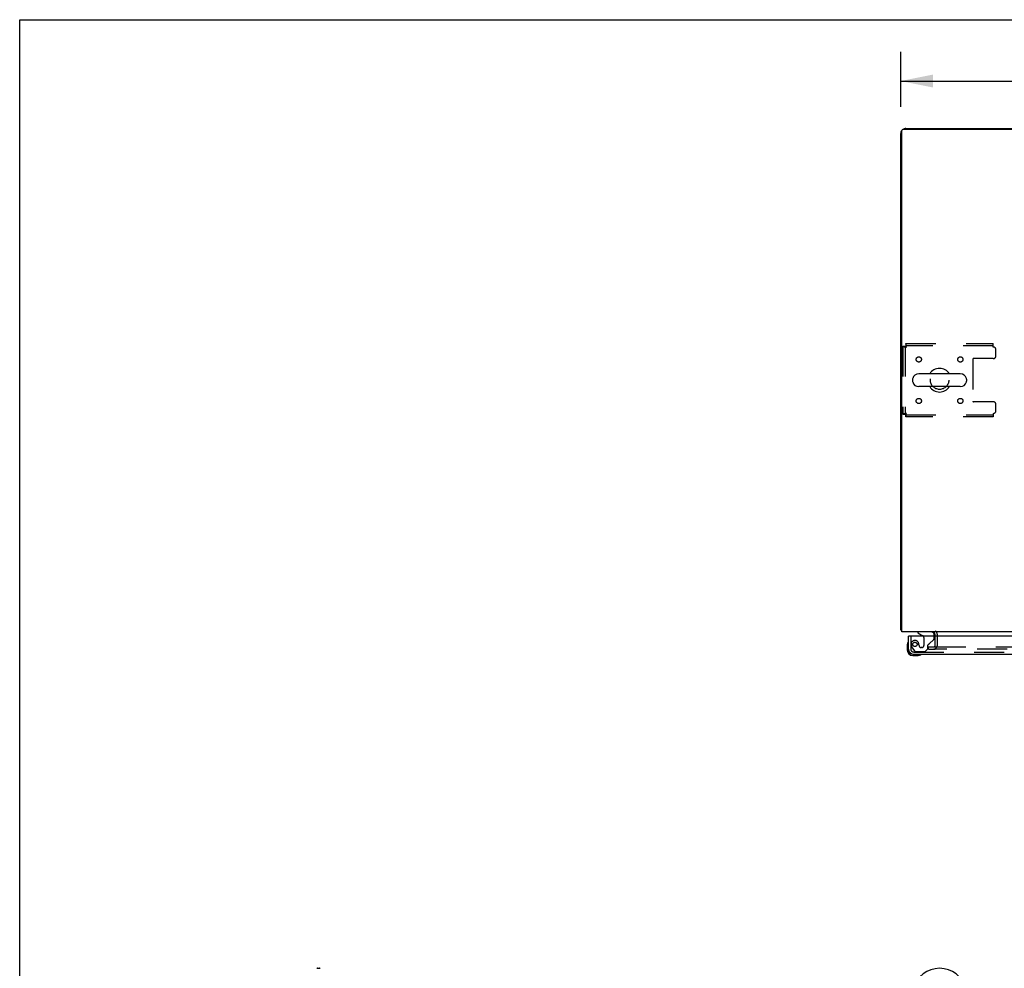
# Model space of a CAD drawing. Header units: inches. Extents: x 0 to 262, y 0 to 169.
# Tile 7 of 83: x 0 to 47, y 124 to 169. Entities that reach past the tile are written whole.
import ezdxf

# ---------------------------------------------------------------- set-up
doc = ezdxf.new("R2010")
doc.units = ezdxf.units.IN
doc.header["$LTSCALE"] = 14.384615
doc.header["$MEASUREMENT"] = 0
doc.linetypes.add('HIDDEN', pattern=[0.2, 0.1, -0.1])
doc.layers.get('0').update_dxf_attribs({"linetype": 'CONTINUOUS'})
for name, color, linetype in [('DEFAULT_2', 8, 'HIDDEN'), ('DIMENSIONS', 7, 'CONTINUOUS'), ('SECONDARY_LH_DOOR_ASSEMBLY', 7, 'CONTINUOUS')]:
    doc.layers.add(name, color=color, linetype=linetype)
doc.styles.get("Standard").update_dxf_attribs({"font": 'arial.ttf'})
doc.dimstyles.new('DIMSTYLE_1', dxfattribs={"dimtxt": 1.153846, "dimasz": 1.538462, "dimexe": 0.09, "dimexo": 0.07, "dimgap": 0.0375, "dimtad": 0, "dimtih": 1, "dimtoh": 1, "dimzin": 4, "dimdsep": 46, "dimtxsty": 'Standard', "dimblk": '_FILLED', "dimblk1": '_FILLED', "dimblk2": '_FILLED', "dimcen": 0.09, "dimadec": 3, "dimazin": 1, "dimtfac": 1, "dimtdec": 3, "dimtofl": 0, "dimtmove": 0, "dimatfit": 3, "dimldrblk": '_FILLED', "dimfxl": 0, "dimtolj": 1, "dimtzin": 4, "dimarcsym": 0})

# ---------------------------------------------------------------- blocks, each defined once
blk = doc.blocks.new('_FILLED')
at = {"color": 0, "linetype": 'ByBlock'}
blk.add_solid([(0, 0), (-1, 0.2), (-1, -0.2)], dxfattribs=at)
blk = doc.blocks.new('*D1')
at = {"layer": 'DIMENSIONS', "color": 2, "linetype": 'Continuous'}
for p, q in [((42.002, 165.073), (42.002, 167.692)), ((119.752, 165.073), (119.752, 167.692)), ((42.002, 166.308), (78.284, 166.308)), ((119.752, 166.308), (83.47, 166.308))]:
    blk.add_line(p, q, dxfattribs=at)
at = {"layer": 'DIMENSIONS', "color": 2, "linetype": 'Continuous', "xscale": 1.5384615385, "yscale": 1.5384615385, "zscale": 1.5384615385, "rotation": 180}
blk.add_blockref('_FILLED', (42.002, 166.308), dxfattribs=at)
at = {"layer": 'DIMENSIONS', "color": 2, "linetype": 'Continuous', "xscale": 1.5384615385, "yscale": 1.5384615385, "zscale": 1.5384615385}
blk.add_blockref('_FILLED', (119.752, 166.308), dxfattribs=at)
at = {"layer": 'DIMENSIONS', "color": 2, "linetype": 'Continuous', "insert": (80.877, 166.885), "char_height": 1.1538, "width": 4.03203, "attachment_point": 2, "line_spacing_factor": 0.9}
blk.add_mtext('77.75', dxfattribs=at)

msp = doc.modelspace()

# ---------------------------------------------------------------- linework, layer by layer
at = {"color": 7, "linetype": 'Continuous'}
for p, q in [((0, 0), (0, 169.231)), ((0, 169.231), (261.538, 169.231)), ((42.054, 140.048), (42.054, 163.944)), ((119.648, 163.996), (42.106, 163.996)), ((42.249, 164.048), (119.506, 164.048)), ((42.002, 140.152), (42.002, 163.802)), ((44.844, 152.354), (42.869, 152.354)), ((42.569, 152.092), (42.569, 152.005)), ((44.844, 151.742), (42.869, 151.742)), ((45.144, 152.092), (45.144, 152.005)), ((42.002, 140.152), (42.054, 140.152)), ((119.7, 140.048), (42.054, 140.048)), ((43.648, 139.844), (43.648, 139.906)), ((14.198, 124.019), (14.286, 124.019))]:
    msp.add_line(p, q, dxfattribs=at)
for points in [[(42.03, 140.138), (42.026, 140.139), (42.023, 140.14), (42.02, 140.14), (42.017, 140.141), (42.014, 140.142), (42.011, 140.143), (42.009, 140.144), (42.007, 140.145), (42.006, 140.146), (42.005, 140.147), (42.004, 140.148), (42.003, 140.149), (42.003, 140.151), (42.002, 140.152)], [(42.054, 140.132), (42.054, 140.132), (42.05, 140.134), (42.046, 140.135), (42.042, 140.136), (42.038, 140.137), (42.03, 140.138)]]:
    msp.add_lwpolyline(points, dxfattribs=at)
for centre, radius, start, end in [((42.249, 163.802), 0.246, 142.5, 180), ((42.106, 163.944), 0.052, 90, 180), ((42.249, 163.802), 0.246, 90, 128.2645), ((43.856, 152.048), 0.562, 32.9567, 147.0433), ((42.713, 152.092), 0.144, 164.3697, 180), ((42.869, 152.048), 0.306, 90, 164.3697), ((44.844, 152.048), 0.306, 15.6303, 90), ((45, 152.092), 0.144, 0, 15.6303), ((42.713, 152.005), 0.144, 180, 195.6303), ((42.869, 152.048), 0.306, 195.6303, 270), ((43.856, 152.048), 0.562, 212.956, 327.044), ((44.844, 152.048), 0.306, 270, 344.3697), ((45, 152.005), 0.144, 344.3697, 360), ((43.506, 139.906), 0.142, 0, 90), ((14.198, 123.876), 0.144, 90, 105.6303), ((14.286, 123.876), 0.144, 74.3697, 90), ((43.856, 122.732), 1.288, 299.5053, 240.4947)]:
    msp.add_arc(centre, radius, start, end, dxfattribs=at)
at = {"layer": 'DEFAULT_2', "color": 8, "linetype": 'HIDDEN'}
for p, q in [((42.106, 153.664), (42.106, 150.432)), ((42.106, 153.664), (42.21, 153.664)), ((42.21, 153.664), (42.21, 150.432)), ((42.24, 153.798), (42.24, 153.694)), ((42.24, 153.798), (46.419, 153.798)), ((46.419, 153.694), (42.24, 153.694)), ((46.419, 153.631), (46.419, 153.798)), ((46.544, 153.205), (46.544, 153.506)), ((45.444, 153.05), (45.444, 151.047)), ((46.419, 153.08), (45.474, 153.08)), ((46.419, 151.017), (45.474, 151.017)), ((46.544, 150.59), (46.544, 150.892)), ((42.106, 150.432), (42.21, 150.432)), ((42.24, 150.298), (42.24, 150.402)), ((42.24, 150.402), (46.419, 150.402)), ((46.419, 150.298), (42.24, 150.298)), ((46.419, 150.465), (46.419, 150.298)), ((43.752, 139.422), (43.752, 139.906)), ((43.648, 139.422), (43.648, 139.844)), ((43.336, 139.236), (43.336, 139.34)), ((43.336, 139.34), (43.641, 139.34)), ((43.336, 139.236), (43.641, 139.236)), ((43.669, 139.34), (78.901, 139.34)), ((78.731, 139.236), (43.669, 139.236))]:
    msp.add_line(p, q, dxfattribs=at)
for points in [[(42.106, 153.664), (42.107, 153.662), (42.111, 153.66), (42.116, 153.657), (42.123, 153.655), (42.132, 153.652), (42.143, 153.65), (42.155, 153.648), (42.169, 153.645), (42.185, 153.643), (42.201, 153.641), (42.218, 153.638), (42.236, 153.636), (42.255, 153.634), (42.273, 153.631)], [(42.21, 153.664), (42.211, 153.662), (42.212, 153.66), (42.214, 153.657), (42.217, 153.655), (42.22, 153.652), (42.224, 153.65), (42.229, 153.648), (42.234, 153.645), (42.24, 153.643), (42.246, 153.641), (42.253, 153.638), (42.259, 153.636), (42.266, 153.634), (42.273, 153.631)], [(42.273, 153.631), (42.271, 153.65), (42.269, 153.668), (42.266, 153.686), (42.264, 153.704), (42.262, 153.72), (42.259, 153.735), (42.257, 153.749), (42.255, 153.762), (42.252, 153.773), (42.25, 153.782), (42.247, 153.789), (42.245, 153.794), (42.243, 153.797), (42.24, 153.798)], [(42.273, 153.631), (42.271, 153.638), (42.269, 153.645), (42.266, 153.652), (42.264, 153.659), (42.262, 153.665), (42.259, 153.671), (42.257, 153.676), (42.255, 153.681), (42.252, 153.685), (42.25, 153.688), (42.247, 153.691), (42.245, 153.693), (42.243, 153.694), (42.24, 153.694)], [(42.273, 150.465), (42.255, 150.463), (42.236, 150.461), (42.218, 150.458), (42.201, 150.456), (42.185, 150.453), (42.169, 150.451), (42.155, 150.449), (42.143, 150.446), (42.132, 150.444), (42.123, 150.442), (42.116, 150.439), (42.111, 150.437), (42.107, 150.435), (42.106, 150.432)], [(42.273, 150.465), (42.266, 150.463), (42.259, 150.461), (42.253, 150.458), (42.246, 150.456), (42.24, 150.453), (42.234, 150.451), (42.229, 150.449), (42.224, 150.446), (42.22, 150.444), (42.217, 150.442), (42.214, 150.439), (42.212, 150.437), (42.211, 150.435), (42.21, 150.432)], [(42.24, 150.298), (42.243, 150.299), (42.245, 150.302), (42.247, 150.308), (42.25, 150.315), (42.252, 150.324), (42.255, 150.335), (42.257, 150.347), (42.259, 150.361), (42.262, 150.376), (42.264, 150.393), (42.266, 150.41), (42.269, 150.428), (42.271, 150.447), (42.273, 150.465)], [(42.24, 150.402), (42.243, 150.403), (42.245, 150.404), (42.247, 150.406), (42.25, 150.409), (42.252, 150.412), (42.255, 150.416), (42.257, 150.421), (42.259, 150.426), (42.262, 150.432), (42.264, 150.438), (42.266, 150.444), (42.269, 150.451), (42.271, 150.458), (42.273, 150.465)]]:
    msp.add_lwpolyline(points, dxfattribs=at)
for centre, radius in [((42.867, 153.038), 0.125), ((44.846, 153.038), 0.125), ((43.856, 152.048), 0.438), ((42.867, 151.059), 0.125), ((44.846, 151.059), 0.125)]:
    msp.add_circle(centre, radius, dxfattribs=at)
for centre, radius, start, end in [((46.419, 153.506), 0.125, 0, 90), ((45.474, 153.05), 0.03, 90, 180), ((46.419, 153.205), 0.125, 270, 360), ((45.474, 151.047), 0.03, 180, 270), ((46.419, 150.892), 0.125, 0, 90), ((46.419, 150.59), 0.125, 270, 360), ((43.506, 139.906), 0.246, 0, 49.0345), ((43.566, 139.422), 0.186, 270, 360), ((43.566, 139.422), 0.0823, 270, 360)]:
    msp.add_arc(centre, radius, start, end, dxfattribs=at)
at = {"layer": 'SECONDARY_LH_DOOR_ASSEMBLY', "color": 7, "linetype": 'Continuous'}
for p, q in [((42.819, 140.048), (42.819, 140.009)), ((42.819, 140.009), (43.057, 139.871)), ((43.606, 139.844), (43.606, 139.891)), ((42.317, 139.45), (42.317, 139.193)), ((42.364, 139.585), (42.362, 139.578)), ((42.439, 139.844), (42.377, 139.844)), ((42.377, 139.237), (42.377, 139.193)), ((42.58, 138.99), (42.624, 138.99)), ((42.966, 138.975), (42.972, 138.977)), ((42.58, 138.93), (42.837, 138.93))]:
    msp.add_line(p, q, dxfattribs=at)
at = {"layer": 'SECONDARY_LH_DOOR_ASSEMBLY', "color": 8, "linetype": 'HIDDEN'}
for p, q in [((43.449, 140.048), (42.819, 140.048)), ((42.481, 139.844), (42.481, 139.237)), ((43.107, 139.785), (43.107, 139.405)), ((43.299, 139.241), (43.299, 139.42)), ((43.358, 139.479), (43.577, 139.698)), ((43.606, 139.769), (43.606, 139.844)), ((42.556, 139.293), (42.657, 139.149)), ((42.624, 139.094), (79.068, 139.094)), ((42.722, 139.115), (43.173, 139.115)), ((42.878, 139.405), (42.878, 139.394)), ((43.009, 139.307), (42.976, 139.307)), ((43.173, 139.115), (43.299, 139.241))]:
    msp.add_line(p, q, dxfattribs=at)
at = {"layer": 'SECONDARY_LH_DOOR_ASSEMBLY', "color": 3, "linetype": 'Continuous'}
for p, q in [((42.377, 139.237), (42.377, 139.844)), ((79.253, 139.844), (42.439, 139.844)), ((42.624, 138.99), (79.068, 138.99))]:
    msp.add_line(p, q, dxfattribs=at)
at = {"layer": 'SECONDARY_LH_DOOR_ASSEMBLY', "color": 8, "linetype": 'HIDDEN'}
msp.add_circle((42.681, 139.457), 0.101, dxfattribs=at)
at = {"layer": 'SECONDARY_LH_DOOR_ASSEMBLY', "color": 7, "linetype": 'Continuous'}
for centre, radius, start, end in [((43.449, 139.891), 0.157, 0, 90), ((42.567, 139.45), 0.25, 149.1101, 180), ((42.366, 139.57), 0.015, 96.3796, 149.1101), ((42.362, 139.57), 0.015, 0, 83.6204), ((43.007, 139.785), 0.1, 36.5468, 59.908), ((42.58, 139.193), 0.263, 180, 270), ((42.58, 139.193), 0.203, 180, 270), ((42.837, 139.18), 0.25, 270, 300.8899), ((42.957, 138.975), 0.015, 6.3796, 90), ((42.957, 138.979), 0.015, 300.8899, 353.6204)]:
    msp.add_arc(centre, radius, start, end, dxfattribs=at)
at = {"layer": 'SECONDARY_LH_DOOR_ASSEMBLY', "color": 8, "linetype": 'HIDDEN'}
for centre, radius, start, end in [((42.681, 139.457), 0.187, 17.8482, 196.8439), ((42.485, 139.394), 0.393, 1.6607, 17.9298), ((43.007, 139.785), 0.1, 0, 36.5468), ((43.338, 139.42), 0.039, 111.6096, 180), ((43.287, 139.549), 0.1, 291.6096, 315), ((43.506, 139.769), 0.1, 315, 360), ((42.624, 139.237), 0.142, 180, 270), ((42.872, 139.515), 0.386, 196.8439, 215.1), ((42.722, 139.194), 0.079, 215.1, 270), ((42.976, 139.405), 0.098, 180, 270), ((43.009, 139.405), 0.098, 270, 360)]:
    msp.add_arc(centre, radius, start, end, dxfattribs=at)
at = {"layer": 'SECONDARY_LH_DOOR_ASSEMBLY', "color": 3, "linetype": 'Continuous'}
msp.add_arc((42.624, 139.237), 0.246, 180, 270, dxfattribs=at)

# ---------------------------------------------------------------- dimensions: what is measured, and where the dimension line sits
at = {"layer": 'DIMENSIONS', "color": 2, "linetype": 'Continuous'}
dim = msp.add_linear_dim(base=(42.002, 166.308), p1=(119.752, 167.762), p2=(42.002, 167.762), angle=180, dimstyle='DIMSTYLE_1', dxfattribs=at)
dim.commit()
dim.dimension.update_dxf_attribs({"geometry": '*D1', "text_midpoint": (80.881, 166.293), "dimtype": 160})

doc.saveas('drawing.dxf')
